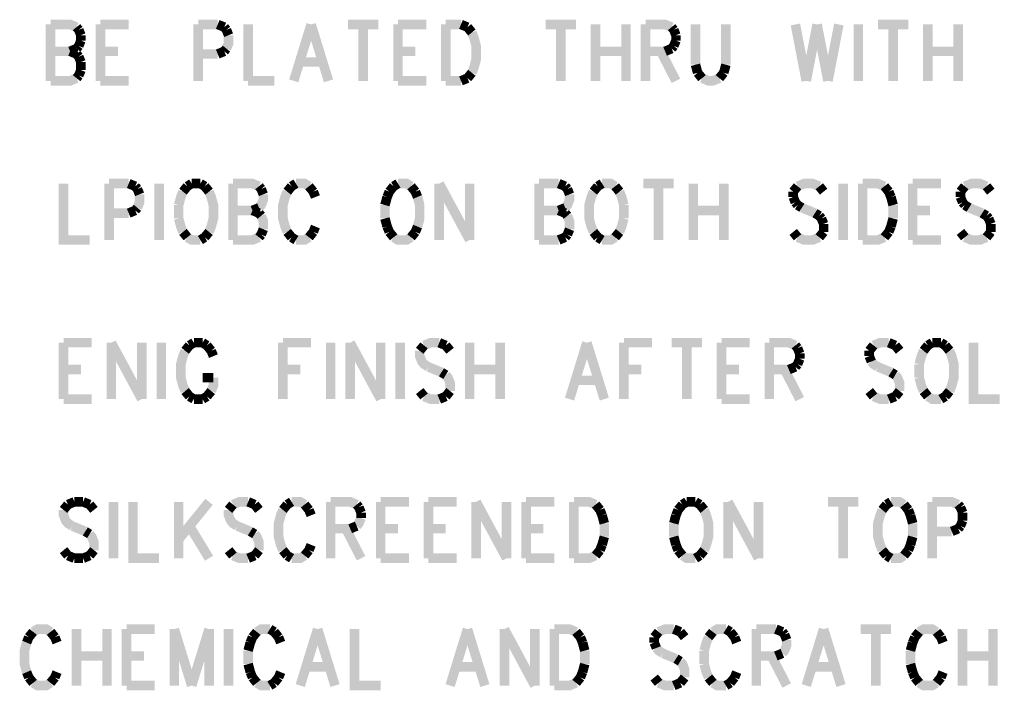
# Model space of a CAD drawing. Extents: x 7.3 to 17.4, y 4.7 to 13.3.
# Tile 3 of 11: x 9 to 10.5, y 5.8 to 6.9. Entities that reach past the tile are written whole.
import ezdxf

# ---------------------------------------------------------------- set-up
doc = ezdxf.new("R2010")
doc.units = 0
doc.layers.add('DD_PHO', color=6, linetype='CONTINUOUS')

msp = doc.modelspace()

# ---------------------------------------------------------------- linework, layer by layer
at = {"layer": 'DD_PHO', "const_width": 0.015}
for points in [[(9.0234, 6.89609), (9.0234, 6.8075)], [(9.0234, 6.89609), (9.05409, 6.89609), (9.06431, 6.89187)], [(9.06431, 6.89187), (9.06772, 6.88765)], [(9.06772, 6.88765), (9.07113, 6.87921)], [(9.10181, 6.89609), (9.10181, 6.8075)], [(9.10181, 6.89609), (9.14613, 6.89609)], [(9.25522, 6.89609), (9.25522, 6.8075)], [(9.25522, 6.89609), (9.2859, 6.89609)], [(9.2859, 6.89609), (9.29613, 6.89187)], [(9.29613, 6.89187), (9.29954, 6.88765)], [(9.29954, 6.88765), (9.30295, 6.87921)], [(9.33363, 6.89609), (9.33363, 6.8075)], [(9.4325, 6.89609), (9.40522, 6.8075)], [(9.4325, 6.89609), (9.45977, 6.8075)], [(9.49045, 6.89609), (9.53818, 6.89609)], [(9.51431, 6.89609), (9.51431, 6.8075)], [(9.56886, 6.89609), (9.56886, 6.8075)], [(9.56886, 6.89609), (9.61318, 6.89609)], [(9.64386, 6.89609), (9.64386, 6.8075)], [(9.64386, 6.89609), (9.66772, 6.89609)], [(9.66772, 6.89609), (9.67795, 6.89187)], [(9.67795, 6.89187), (9.68477, 6.88343)], [(9.80068, 6.89609), (9.8484, 6.89609)], [(9.82454, 6.89609), (9.82454, 6.8075)], [(9.87909, 6.89609), (9.87909, 6.8075)], [(9.92681, 6.89609), (9.92681, 6.8075)], [(9.9575, 6.89609), (9.9575, 6.8075)], [(9.9575, 6.89609), (9.98818, 6.89609), (9.9984, 6.89187)], [(9.9984, 6.89187), (10.00181, 6.88765)], [(10.00181, 6.88765), (10.00522, 6.87921)], [(10.0359, 6.89609), (10.0359, 6.83281)], [(10.08363, 6.83281), (10.08363, 6.89609)], [(10.19272, 6.89609), (10.20977, 6.8075)], [(10.22681, 6.89609), (10.20977, 6.8075)], [(10.22681, 6.89609), (10.24386, 6.8075)], [(10.2609, 6.89609), (10.24386, 6.8075)], [(10.29159, 6.89609), (10.29159, 6.8075)], [(10.32227, 6.89609), (10.37, 6.89609)], [(10.34613, 6.89609), (10.34613, 6.8075)], [(10.40068, 6.89609), (10.40068, 6.8075)], [(10.4484, 6.89609), (10.4484, 6.8075)], [(9.07113, 6.87078), (9.06772, 6.86234)], [(9.07113, 6.87921), (9.07113, 6.87078)], [(9.30295, 6.87921), (9.30295, 6.86656), (9.29954, 6.85812)], [(9.68477, 6.88343), (9.68818, 6.875), (9.69159, 6.86234), (9.69159, 6.84125), (9.68818, 6.82859), (9.68477, 6.82015)], [(10.00522, 6.87078), (10.00181, 6.86234)], [(10.00522, 6.87921), (10.00522, 6.87078)], [(9.06431, 6.85812), (9.05409, 6.8539)], [(9.06772, 6.86234), (9.06431, 6.85812)], [(9.29954, 6.85812), (9.29613, 6.8539)], [(9.9984, 6.85812), (9.98818, 6.8539)], [(10.00181, 6.86234), (9.9984, 6.85812)], [(9.0234, 6.8539), (9.05409, 6.8539)], [(9.05409, 6.8539), (9.06431, 6.84968)], [(9.06431, 6.84968), (9.06772, 6.84546)], [(9.06772, 6.84546), (9.07113, 6.83703)], [(9.10181, 6.8539), (9.12909, 6.8539)], [(9.2859, 6.84968), (9.25522, 6.84968)], [(9.29613, 6.8539), (9.2859, 6.84968)], [(9.56886, 6.8539), (9.59613, 6.8539)], [(9.87909, 6.8539), (9.92681, 6.8539)], [(9.98818, 6.8539), (9.9575, 6.8539)], [(9.98136, 6.8539), (10.00522, 6.8075)], [(10.40068, 6.8539), (10.4484, 6.8539)], [(9.07113, 6.83703), (9.07113, 6.82437)], [(9.41545, 6.83703), (9.44954, 6.83703)], [(10.0359, 6.83281), (10.03931, 6.82015)], [(10.08022, 6.82015), (10.08363, 6.83281)], [(9.06431, 6.81171), (9.05409, 6.8075), (9.0234, 6.8075)], [(9.06772, 6.81593), (9.06431, 6.81171)], [(9.07113, 6.82437), (9.06772, 6.81593)], [(9.67795, 6.81171), (9.66772, 6.8075)], [(9.68477, 6.82015), (9.67795, 6.81171)], [(10.03931, 6.82015), (10.04613, 6.81171)], [(10.04613, 6.81171), (10.05636, 6.8075), (10.06318, 6.8075), (10.0734, 6.81171)], [(10.0734, 6.81171), (10.08022, 6.82015)], [(9.10181, 6.8075), (9.14613, 6.8075)], [(9.33363, 6.8075), (9.37454, 6.8075)], [(9.56886, 6.8075), (9.61318, 6.8075)], [(9.66772, 6.8075), (9.64386, 6.8075)], [(9.04386, 6.64609), (9.04386, 6.5575), (9.08477, 6.5575)], [(9.11545, 6.64609), (9.11545, 6.5575)], [(9.11545, 6.64609), (9.14613, 6.64609)], [(9.14613, 6.64609), (9.15636, 6.64187)], [(9.15636, 6.64187), (9.15977, 6.63765)], [(9.19386, 6.64609), (9.19386, 6.5575)], [(9.23818, 6.64187), (9.23136, 6.63343)], [(9.245, 6.64609), (9.23818, 6.64187)], [(9.25863, 6.64609), (9.245, 6.64609)], [(9.26545, 6.64187), (9.25863, 6.64609)], [(9.27227, 6.63343), (9.26545, 6.64187)], [(9.30977, 6.64609), (9.30977, 6.5575)], [(9.30977, 6.64609), (9.34045, 6.64609), (9.35068, 6.64187)], [(9.35068, 6.64187), (9.35409, 6.63765)], [(9.40181, 6.64187), (9.395, 6.63343)], [(9.40863, 6.64609), (9.40181, 6.64187)], [(9.42909, 6.64187), (9.42227, 6.64609), (9.40863, 6.64609)], [(9.4359, 6.63343), (9.42909, 6.64187)], [(9.56204, 6.64187), (9.55522, 6.63343)], [(9.56886, 6.64609), (9.56204, 6.64187)], [(9.58931, 6.64187), (9.5825, 6.64609), (9.56886, 6.64609)], [(9.59613, 6.63343), (9.58931, 6.64187)], [(9.63363, 6.64609), (9.63363, 6.5575)], [(9.63363, 6.64609), (9.68136, 6.5575)], [(9.68136, 6.64609), (9.68136, 6.5575)], [(9.79045, 6.64609), (9.79045, 6.5575)], [(9.79045, 6.64609), (9.82113, 6.64609)], [(9.82113, 6.64609), (9.83136, 6.64187)], [(9.83136, 6.64187), (9.83477, 6.63765)], [(9.8825, 6.64187), (9.87568, 6.63343)], [(9.88931, 6.64609), (9.8825, 6.64187)], [(9.90977, 6.64187), (9.90295, 6.64609), (9.88931, 6.64609)], [(9.91659, 6.63343), (9.90977, 6.64187)], [(9.95409, 6.64609), (10.00181, 6.64609)], [(9.97795, 6.64609), (9.97795, 6.5575)], [(10.0325, 6.64609), (10.0325, 6.5575)], [(10.08022, 6.64609), (10.08022, 6.5575)], [(10.19613, 6.64187), (10.18931, 6.63343)], [(10.23022, 6.64187), (10.22, 6.64609), (10.20636, 6.64609), (10.19613, 6.64187)], [(10.23704, 6.63343), (10.23022, 6.64187)], [(10.26772, 6.64609), (10.26772, 6.5575)], [(10.2984, 6.64609), (10.2984, 6.5575)], [(10.2984, 6.64609), (10.32227, 6.64609), (10.3325, 6.64187)], [(10.3325, 6.64187), (10.33931, 6.63343)], [(10.37681, 6.64609), (10.37681, 6.5575)], [(10.37681, 6.64609), (10.42113, 6.64609)], [(10.45863, 6.64187), (10.45181, 6.63343)], [(10.49272, 6.64187), (10.4825, 6.64609), (10.46886, 6.64609), (10.45863, 6.64187)], [(10.49954, 6.63343), (10.49272, 6.64187)], [(9.15977, 6.63765), (9.16318, 6.62921)], [(9.16318, 6.62921), (9.16318, 6.61656), (9.15977, 6.60812)], [(9.23136, 6.63343), (9.22795, 6.625), (9.22454, 6.61234)], [(9.27227, 6.57015), (9.27568, 6.57859), (9.27909, 6.59125), (9.27909, 6.61234), (9.27568, 6.625), (9.27227, 6.63343)], [(9.3575, 6.62921), (9.3575, 6.62078), (9.35409, 6.61234), (9.35068, 6.60812)], [(9.35409, 6.63765), (9.3575, 6.62921)], [(9.395, 6.63343), (9.39159, 6.625), (9.38818, 6.61234), (9.38818, 6.59125), (9.39159, 6.57859), (9.395, 6.57015)], [(9.43931, 6.625), (9.4359, 6.63343)], [(9.55181, 6.625), (9.5484, 6.61234)], [(9.55522, 6.63343), (9.55181, 6.625)], [(9.59954, 6.625), (9.59613, 6.63343)], [(9.59954, 6.57859), (9.60295, 6.59125), (9.60295, 6.61234), (9.59954, 6.625)], [(9.83818, 6.62921), (9.83818, 6.62078), (9.83477, 6.61234), (9.83136, 6.60812)], [(9.83477, 6.63765), (9.83818, 6.62921)], [(9.87568, 6.63343), (9.87227, 6.625), (9.86886, 6.61234), (9.86886, 6.59125), (9.87227, 6.57859), (9.87568, 6.57015)], [(9.9234, 6.61234), (9.92, 6.625), (9.91659, 6.63343)], [(10.18931, 6.63343), (10.18931, 6.625)], [(10.18931, 6.625), (10.19272, 6.61656)], [(10.33931, 6.63343), (10.34272, 6.625)], [(10.34272, 6.625), (10.34613, 6.61234)], [(10.45181, 6.63343), (10.45181, 6.625)], [(10.45181, 6.625), (10.45522, 6.61656)], [(9.15977, 6.60812), (9.15636, 6.6039)], [(9.22454, 6.61234), (9.22454, 6.59125)], [(9.35068, 6.60812), (9.34045, 6.6039)], [(9.5484, 6.61234), (9.5484, 6.59125)], [(9.83136, 6.60812), (9.82113, 6.6039)], [(9.9234, 6.59125), (9.9234, 6.61234)], [(10.19272, 6.61656), (10.19613, 6.61234)], [(10.19613, 6.61234), (10.20295, 6.60812)], [(10.20295, 6.60812), (10.2234, 6.59968)], [(10.34613, 6.61234), (10.34613, 6.59125)], [(10.45522, 6.61656), (10.45863, 6.61234)], [(10.45863, 6.61234), (10.46545, 6.60812)], [(10.46545, 6.60812), (10.4859, 6.59968)], [(9.14613, 6.59968), (9.11545, 6.59968)], [(9.15636, 6.6039), (9.14613, 6.59968)], [(9.30977, 6.6039), (9.34045, 6.6039)], [(9.34045, 6.6039), (9.35068, 6.59968)], [(9.35068, 6.59968), (9.35409, 6.59546)], [(9.35409, 6.59546), (9.3575, 6.58703), (9.3575, 6.57437)], [(9.79045, 6.6039), (9.82113, 6.6039)], [(9.82113, 6.6039), (9.83136, 6.59968)], [(9.83136, 6.59968), (9.83477, 6.59546)], [(9.83477, 6.59546), (9.83818, 6.58703), (9.83818, 6.57437)], [(10.0325, 6.6039), (10.08022, 6.6039)], [(10.2234, 6.59968), (10.23022, 6.59546)], [(10.23022, 6.59546), (10.23363, 6.59125)], [(10.37681, 6.6039), (10.40409, 6.6039)], [(10.4859, 6.59968), (10.49272, 6.59546)], [(10.49272, 6.59546), (10.49613, 6.59125)], [(9.22454, 6.59125), (9.22795, 6.57859), (9.23136, 6.57015)], [(9.4359, 6.57015), (9.43931, 6.57859)], [(9.5484, 6.59125), (9.55181, 6.57859)], [(9.55181, 6.57859), (9.55522, 6.57015)], [(9.59613, 6.57015), (9.59954, 6.57859)], [(9.91659, 6.57015), (9.92, 6.57859), (9.9234, 6.59125)], [(10.23363, 6.59125), (10.23704, 6.58281)], [(10.23704, 6.58281), (10.23704, 6.57015)], [(10.34272, 6.57859), (10.33931, 6.57015)], [(10.34613, 6.59125), (10.34272, 6.57859)], [(10.49613, 6.59125), (10.49954, 6.58281)], [(10.49954, 6.58281), (10.49954, 6.57015)], [(9.23136, 6.57015), (9.23818, 6.56171)], [(9.23818, 6.56171), (9.245, 6.5575), (9.25863, 6.5575)], [(9.25863, 6.5575), (9.26545, 6.56171)], [(9.26545, 6.56171), (9.27227, 6.57015)], [(9.35068, 6.56171), (9.34045, 6.5575), (9.30977, 6.5575)], [(9.35409, 6.56593), (9.35068, 6.56171)], [(9.3575, 6.57437), (9.35409, 6.56593)], [(9.395, 6.57015), (9.40181, 6.56171)], [(9.40181, 6.56171), (9.40863, 6.5575)], [(9.40863, 6.5575), (9.42227, 6.5575), (9.42909, 6.56171)], [(9.42909, 6.56171), (9.4359, 6.57015)], [(9.55522, 6.57015), (9.56204, 6.56171)], [(9.56204, 6.56171), (9.56886, 6.5575), (9.5825, 6.5575), (9.58931, 6.56171)], [(9.58931, 6.56171), (9.59613, 6.57015)], [(9.83136, 6.56171), (9.82113, 6.5575)], [(9.83477, 6.56593), (9.83136, 6.56171)], [(9.83818, 6.57437), (9.83477, 6.56593)], [(9.87568, 6.57015), (9.8825, 6.56171)], [(9.8825, 6.56171), (9.88931, 6.5575)], [(9.88931, 6.5575), (9.90295, 6.5575), (9.90977, 6.56171)], [(9.90977, 6.56171), (9.91659, 6.57015)], [(10.19613, 6.56171), (10.18931, 6.57015)], [(10.23022, 6.56171), (10.22, 6.5575), (10.20636, 6.5575), (10.19613, 6.56171)], [(10.23704, 6.57015), (10.23022, 6.56171)], [(10.3325, 6.56171), (10.32227, 6.5575), (10.2984, 6.5575)], [(10.33931, 6.57015), (10.3325, 6.56171)], [(10.45863, 6.56171), (10.45181, 6.57015)], [(10.49272, 6.56171), (10.4825, 6.5575), (10.46886, 6.5575), (10.45863, 6.56171)], [(10.49954, 6.57015), (10.49272, 6.56171)], [(9.82113, 6.5575), (9.79045, 6.5575)], [(10.37681, 6.5575), (10.42113, 6.5575)], [(9.04386, 6.39609), (9.04386, 6.3075)], [(9.04386, 6.39609), (9.08818, 6.39609)], [(9.11886, 6.39609), (9.11886, 6.3075)], [(9.11886, 6.39609), (9.16659, 6.3075)], [(9.16659, 6.39609), (9.16659, 6.3075)], [(9.19727, 6.39609), (9.19727, 6.3075)], [(9.24159, 6.39187), (9.23477, 6.38343)], [(9.2484, 6.39609), (9.24159, 6.39187)], [(9.26204, 6.39609), (9.2484, 6.39609)], [(9.26886, 6.39187), (9.26204, 6.39609)], [(9.27568, 6.38343), (9.26886, 6.39187)], [(9.38818, 6.39609), (9.38818, 6.3075)], [(9.38818, 6.39609), (9.4325, 6.39609)], [(9.46318, 6.39609), (9.46318, 6.3075)], [(9.49386, 6.39609), (9.49386, 6.3075)], [(9.49386, 6.39609), (9.54159, 6.3075)], [(9.54159, 6.39609), (9.54159, 6.3075)], [(9.57227, 6.39609), (9.57227, 6.3075)], [(9.60977, 6.39187), (9.60295, 6.38343)], [(9.63363, 6.39609), (9.62, 6.39609), (9.60977, 6.39187)], [(9.64386, 6.39187), (9.63363, 6.39609)], [(9.65068, 6.38343), (9.64386, 6.39187)], [(9.68136, 6.39609), (9.68136, 6.3075)], [(9.72909, 6.39609), (9.72909, 6.3075)], [(9.86545, 6.39609), (9.83818, 6.3075)], [(9.86545, 6.39609), (9.89272, 6.3075)], [(9.9234, 6.39609), (9.9234, 6.3075)], [(9.9234, 6.39609), (9.96772, 6.39609)], [(9.9984, 6.39609), (10.04613, 6.39609)], [(10.02227, 6.39609), (10.02227, 6.3075)], [(10.07681, 6.39609), (10.07681, 6.3075)], [(10.07681, 6.39609), (10.12113, 6.39609)], [(10.15181, 6.39609), (10.15181, 6.3075)], [(10.15181, 6.39609), (10.1825, 6.39609), (10.19272, 6.39187)], [(10.19272, 6.39187), (10.19613, 6.38765)], [(10.31545, 6.39187), (10.30863, 6.38343)], [(10.33931, 6.39609), (10.32568, 6.39609), (10.31545, 6.39187)], [(10.34954, 6.39187), (10.33931, 6.39609)], [(10.35636, 6.38343), (10.34954, 6.39187)], [(10.40068, 6.39187), (10.39386, 6.38343)], [(10.4075, 6.39609), (10.40068, 6.39187)], [(10.42113, 6.39609), (10.4075, 6.39609)], [(10.42795, 6.39187), (10.42113, 6.39609)], [(10.43477, 6.38343), (10.42795, 6.39187)], [(10.47227, 6.39609), (10.47227, 6.3075), (10.51318, 6.3075)], [(9.23477, 6.38343), (9.23136, 6.375), (9.22795, 6.36234), (9.22795, 6.34125), (9.23136, 6.32859), (9.23477, 6.32015)], [(9.27909, 6.375), (9.27568, 6.38343)], [(9.60295, 6.38343), (9.60295, 6.375), (9.60636, 6.36656), (9.60977, 6.36234), (9.61659, 6.35812)], [(10.19613, 6.38765), (10.19954, 6.37921)], [(10.19954, 6.37921), (10.19954, 6.37078)], [(10.30863, 6.38343), (10.30863, 6.375)], [(10.39386, 6.38343), (10.39045, 6.375), (10.38704, 6.36234)], [(10.43477, 6.32015), (10.43818, 6.32859), (10.44159, 6.34125), (10.44159, 6.36234), (10.43818, 6.375), (10.43477, 6.38343)], [(10.19613, 6.36234), (10.19272, 6.35812)], [(10.19954, 6.37078), (10.19613, 6.36234)], [(10.30863, 6.375), (10.31204, 6.36656)], [(10.31204, 6.36656), (10.31545, 6.36234), (10.32227, 6.35812)], [(10.38704, 6.36234), (10.38704, 6.34125)], [(9.04386, 6.3539), (9.07113, 6.3539)], [(9.38818, 6.3539), (9.41545, 6.3539)], [(9.61659, 6.35812), (9.63704, 6.34968)], [(9.63704, 6.34968), (9.64386, 6.34546)], [(9.64386, 6.34546), (9.64727, 6.34125), (9.65068, 6.33281), (9.65068, 6.32015)], [(9.68136, 6.3539), (9.72909, 6.3539)], [(9.9234, 6.3539), (9.95068, 6.3539)], [(10.07681, 6.3539), (10.10409, 6.3539)], [(10.1825, 6.3539), (10.15181, 6.3539)], [(10.17568, 6.3539), (10.19954, 6.3075)], [(10.19272, 6.35812), (10.1825, 6.3539)], [(10.32227, 6.35812), (10.34272, 6.34968)], [(10.34272, 6.34968), (10.34954, 6.34546)], [(10.34954, 6.34546), (10.35295, 6.34125), (10.35636, 6.33281), (10.35636, 6.32015)], [(9.26204, 6.34125), (9.27909, 6.34125)], [(9.27568, 6.32015), (9.27909, 6.32859), (9.27909, 6.34125)], [(9.8484, 6.33703), (9.8825, 6.33703)], [(10.38704, 6.34125), (10.39045, 6.32859), (10.39386, 6.32015)], [(9.23477, 6.32015), (9.24159, 6.31171)], [(9.26886, 6.31171), (9.27568, 6.32015)], [(9.60977, 6.31171), (9.60295, 6.32015)], [(9.65068, 6.32015), (9.64386, 6.31171)], [(10.31545, 6.31171), (10.30863, 6.32015)], [(10.35636, 6.32015), (10.34954, 6.31171)], [(10.39386, 6.32015), (10.40068, 6.31171)], [(10.42795, 6.31171), (10.43477, 6.32015)], [(9.04386, 6.3075), (9.08818, 6.3075)], [(9.24159, 6.31171), (9.2484, 6.3075)], [(9.2484, 6.3075), (9.26204, 6.3075)], [(9.26204, 6.3075), (9.26886, 6.31171)], [(9.63363, 6.3075), (9.62, 6.3075), (9.60977, 6.31171)], [(9.64386, 6.31171), (9.63363, 6.3075)], [(10.07681, 6.3075), (10.12113, 6.3075)], [(10.33931, 6.3075), (10.32568, 6.3075), (10.31545, 6.31171)], [(10.34954, 6.31171), (10.33931, 6.3075)], [(10.40068, 6.31171), (10.4075, 6.3075), (10.42113, 6.3075)], [(10.42113, 6.3075), (10.42795, 6.31171)], [(9.0609, 6.14609), (9.05068, 6.14187)], [(9.07454, 6.14609), (9.0609, 6.14609)], [(9.08477, 6.14187), (9.07454, 6.14609)], [(9.12227, 6.14609), (9.12227, 6.0575)], [(9.15295, 6.14609), (9.15295, 6.0575), (9.19386, 6.0575)], [(9.22454, 6.14609), (9.22454, 6.0575)], [(9.27227, 6.14609), (9.22454, 6.08703)], [(9.33363, 6.14609), (9.32, 6.14609), (9.30977, 6.14187)], [(9.34386, 6.14187), (9.33363, 6.14609)], [(9.40181, 6.14609), (9.395, 6.14187)], [(9.42227, 6.14187), (9.41545, 6.14609), (9.40181, 6.14609)], [(9.46318, 6.14609), (9.46318, 6.0575)], [(9.46318, 6.14609), (9.49386, 6.14609), (9.50409, 6.14187)], [(9.54159, 6.14609), (9.54159, 6.0575)], [(9.54159, 6.14609), (9.5859, 6.14609)], [(9.61659, 6.14609), (9.61659, 6.0575)], [(9.61659, 6.14609), (9.6609, 6.14609)], [(9.69159, 6.14609), (9.69159, 6.0575)], [(9.69159, 6.14609), (9.73931, 6.0575)], [(9.73931, 6.14609), (9.73931, 6.0575)], [(9.77, 6.14609), (9.77, 6.0575)], [(9.77, 6.14609), (9.81431, 6.14609)], [(9.845, 6.14609), (9.845, 6.0575)], [(9.845, 6.14609), (9.86886, 6.14609), (9.87909, 6.14187)], [(10.02227, 6.14609), (10.01545, 6.14187)], [(10.0359, 6.14609), (10.02227, 6.14609)], [(10.04272, 6.14187), (10.0359, 6.14609)], [(10.08704, 6.14609), (10.08704, 6.0575)], [(10.08704, 6.14609), (10.13477, 6.0575)], [(10.13477, 6.14609), (10.13477, 6.0575)], [(10.24386, 6.14609), (10.29159, 6.14609)], [(10.26772, 6.14609), (10.26772, 6.0575)], [(10.34272, 6.14609), (10.3359, 6.14187)], [(10.36318, 6.14187), (10.35636, 6.14609), (10.34272, 6.14609)], [(10.4075, 6.14609), (10.4075, 6.0575)], [(10.4075, 6.14609), (10.43818, 6.14609), (10.4484, 6.14187)], [(9.05068, 6.14187), (9.04386, 6.13343)], [(9.04386, 6.13343), (9.04386, 6.125), (9.04727, 6.11656), (9.05068, 6.11234), (9.0575, 6.10812)], [(9.09159, 6.13343), (9.08477, 6.14187)], [(9.30977, 6.14187), (9.30295, 6.13343)], [(9.30295, 6.13343), (9.30295, 6.125), (9.30636, 6.11656), (9.30977, 6.11234), (9.31659, 6.10812)], [(9.35068, 6.13343), (9.34386, 6.14187)], [(9.38818, 6.13343), (9.38477, 6.125), (9.38136, 6.11234), (9.38136, 6.09125), (9.38477, 6.07859), (9.38818, 6.07015)], [(9.395, 6.14187), (9.38818, 6.13343)], [(9.42909, 6.13343), (9.42227, 6.14187)], [(9.4325, 6.125), (9.42909, 6.13343)], [(9.50409, 6.14187), (9.5075, 6.13765)], [(9.5075, 6.13765), (9.5109, 6.12921)], [(9.5109, 6.12921), (9.5109, 6.12078)], [(9.87909, 6.14187), (9.8859, 6.13343)], [(9.8859, 6.13343), (9.88931, 6.125)], [(10.00863, 6.13343), (10.00522, 6.125)], [(10.01545, 6.14187), (10.00863, 6.13343)], [(10.04954, 6.13343), (10.04272, 6.14187)], [(10.04954, 6.07015), (10.05295, 6.07859), (10.05636, 6.09125), (10.05636, 6.11234), (10.05295, 6.125), (10.04954, 6.13343)], [(10.32909, 6.13343), (10.32568, 6.125), (10.32227, 6.11234), (10.32227, 6.09125), (10.32568, 6.07859), (10.32909, 6.07015)], [(10.3359, 6.14187), (10.32909, 6.13343)], [(10.37, 6.13343), (10.36318, 6.14187)], [(10.3734, 6.125), (10.37, 6.13343)], [(10.4484, 6.14187), (10.45181, 6.13765)], [(10.45181, 6.13765), (10.45522, 6.12921)], [(10.45522, 6.12921), (10.45522, 6.11656)], [(9.5109, 6.12078), (9.5075, 6.11234), (9.50409, 6.10812)], [(9.88931, 6.125), (9.89272, 6.11234)], [(10.00522, 6.125), (10.00181, 6.11234)], [(10.37681, 6.11234), (10.3734, 6.125)], [(10.45522, 6.11656), (10.45181, 6.10812)], [(9.0575, 6.10812), (9.07795, 6.09968)], [(9.07795, 6.09968), (9.08477, 6.09546)], [(9.24159, 6.10812), (9.27227, 6.0575)], [(9.31659, 6.10812), (9.33704, 6.09968)], [(9.33704, 6.09968), (9.34386, 6.09546)], [(9.49386, 6.1039), (9.46318, 6.1039)], [(9.48704, 6.1039), (9.5109, 6.0575)], [(9.50409, 6.10812), (9.49386, 6.1039)], [(9.54159, 6.1039), (9.56886, 6.1039)], [(9.61659, 6.1039), (9.64386, 6.1039)], [(9.77, 6.1039), (9.79727, 6.1039)], [(9.89272, 6.11234), (9.89272, 6.09125)], [(10.00181, 6.11234), (10.00181, 6.09125)], [(10.37681, 6.09125), (10.37681, 6.11234)], [(10.43818, 6.09968), (10.4075, 6.09968)], [(10.4484, 6.1039), (10.43818, 6.09968)], [(10.45181, 6.10812), (10.4484, 6.1039)], [(9.08477, 6.09546), (9.08818, 6.09125), (9.09159, 6.08281), (9.09159, 6.07015)], [(9.34386, 6.09546), (9.34727, 6.09125), (9.35068, 6.08281), (9.35068, 6.07015)], [(9.89272, 6.09125), (9.88931, 6.07859)], [(10.00181, 6.09125), (10.00522, 6.07859)], [(10.3734, 6.07859), (10.37681, 6.09125)], [(9.05068, 6.06171), (9.04386, 6.07015)], [(9.09159, 6.07015), (9.08477, 6.06171)], [(9.30977, 6.06171), (9.30295, 6.07015)], [(9.35068, 6.07015), (9.34386, 6.06171)], [(9.38818, 6.07015), (9.395, 6.06171)], [(9.42227, 6.06171), (9.42909, 6.07015)], [(9.42909, 6.07015), (9.4325, 6.07859)], [(9.8859, 6.07015), (9.87909, 6.06171)], [(9.88931, 6.07859), (9.8859, 6.07015)], [(10.00522, 6.07859), (10.00863, 6.07015)], [(10.00863, 6.07015), (10.01545, 6.06171)], [(10.04272, 6.06171), (10.04954, 6.07015)], [(10.32909, 6.07015), (10.3359, 6.06171)], [(10.36318, 6.06171), (10.37, 6.07015)], [(10.37, 6.07015), (10.3734, 6.07859)], [(9.0609, 6.0575), (9.05068, 6.06171)], [(9.07454, 6.0575), (9.0609, 6.0575)], [(9.08477, 6.06171), (9.07454, 6.0575)], [(9.33363, 6.0575), (9.32, 6.0575), (9.30977, 6.06171)], [(9.34386, 6.06171), (9.33363, 6.0575)], [(9.395, 6.06171), (9.40181, 6.0575)], [(9.40181, 6.0575), (9.41545, 6.0575), (9.42227, 6.06171)], [(9.54159, 6.0575), (9.5859, 6.0575)], [(9.61659, 6.0575), (9.6609, 6.0575)], [(9.77, 6.0575), (9.81431, 6.0575)], [(9.87909, 6.06171), (9.86886, 6.0575), (9.845, 6.0575)], [(10.01545, 6.06171), (10.02227, 6.0575), (10.0359, 6.0575)], [(10.0359, 6.0575), (10.04272, 6.06171)], [(10.3359, 6.06171), (10.34272, 6.0575)], [(10.34272, 6.0575), (10.35636, 6.0575), (10.36318, 6.06171)], [(9.0234, 5.94187), (9.01659, 5.94609), (9.00295, 5.94609), (8.99613, 5.94187)], [(9.06431, 5.94609), (9.06431, 5.8575)], [(9.11204, 5.94609), (9.11204, 5.8575)], [(9.14272, 5.94609), (9.14272, 5.8575)], [(9.14272, 5.94609), (9.18704, 5.94609)], [(9.21772, 5.94609), (9.21772, 5.8575)], [(9.21772, 5.94609), (9.245, 5.8575)], [(9.27227, 5.94609), (9.245, 5.8575)], [(9.27227, 5.94609), (9.27227, 5.8575)], [(9.30295, 5.94609), (9.30295, 5.8575)], [(9.36772, 5.94609), (9.35409, 5.94609), (9.34727, 5.94187)], [(9.37454, 5.94187), (9.36772, 5.94609)], [(9.44272, 5.94609), (9.41545, 5.8575)], [(9.44272, 5.94609), (9.47, 5.8575)], [(9.50068, 5.94609), (9.50068, 5.8575), (9.54159, 5.8575)], [(9.67795, 5.94609), (9.65068, 5.8575)], [(9.67795, 5.94609), (9.70522, 5.8575)], [(9.7359, 5.94609), (9.7359, 5.8575)], [(9.7359, 5.94609), (9.78363, 5.8575)], [(9.78363, 5.94609), (9.78363, 5.8575)], [(9.81431, 5.94609), (9.81431, 5.8575)], [(9.81431, 5.94609), (9.83818, 5.94609), (9.8484, 5.94187)], [(10.00181, 5.94609), (9.98818, 5.94609), (9.97795, 5.94187)], [(10.01204, 5.94187), (10.00181, 5.94609)], [(10.08363, 5.94609), (10.07, 5.94609), (10.06318, 5.94187)], [(10.09045, 5.94187), (10.08363, 5.94609)], [(10.13136, 5.94609), (10.13136, 5.8575)], [(10.13136, 5.94609), (10.16204, 5.94609)], [(10.16204, 5.94609), (10.17227, 5.94187)], [(10.23704, 5.94609), (10.20977, 5.8575)], [(10.23704, 5.94609), (10.26431, 5.8575)], [(10.295, 5.94609), (10.34272, 5.94609)], [(10.31886, 5.94609), (10.31886, 5.8575)], [(10.41431, 5.94187), (10.4075, 5.94609), (10.39386, 5.94609), (10.38704, 5.94187)], [(10.45522, 5.94609), (10.45522, 5.8575)], [(10.50295, 5.94609), (10.50295, 5.8575)], [(8.98931, 5.93343), (8.9859, 5.925)], [(8.99613, 5.94187), (8.98931, 5.93343)], [(9.03022, 5.93343), (9.0234, 5.94187)], [(9.03363, 5.925), (9.03022, 5.93343)], [(9.34045, 5.93343), (9.33704, 5.925)], [(9.34727, 5.94187), (9.34045, 5.93343)], [(9.38136, 5.93343), (9.37454, 5.94187)], [(9.38477, 5.925), (9.38136, 5.93343)], [(9.8484, 5.94187), (9.85522, 5.93343)], [(9.85522, 5.93343), (9.85863, 5.925)], [(9.97795, 5.94187), (9.97113, 5.93343)], [(9.97113, 5.93343), (9.97113, 5.925)], [(10.01886, 5.93343), (10.01204, 5.94187)], [(10.05636, 5.93343), (10.05295, 5.925), (10.04954, 5.91234)], [(10.06318, 5.94187), (10.05636, 5.93343)], [(10.09727, 5.93343), (10.09045, 5.94187)], [(10.10068, 5.925), (10.09727, 5.93343)], [(10.17227, 5.94187), (10.17568, 5.93765)], [(10.17909, 5.92921), (10.17909, 5.92078), (10.17568, 5.91234), (10.17227, 5.90812)], [(10.17568, 5.93765), (10.17909, 5.92921)], [(10.38022, 5.93343), (10.37681, 5.925)], [(10.38704, 5.94187), (10.38022, 5.93343)], [(10.42113, 5.93343), (10.41431, 5.94187)], [(10.42454, 5.925), (10.42113, 5.93343)], [(8.9859, 5.925), (8.9825, 5.91234), (8.9825, 5.89125), (8.9859, 5.87859)], [(9.33704, 5.925), (9.33363, 5.91234)], [(9.85863, 5.925), (9.86204, 5.91234)], [(9.97113, 5.925), (9.97454, 5.91656)], [(9.97454, 5.91656), (9.97795, 5.91234), (9.98477, 5.90812)], [(10.37681, 5.925), (10.3734, 5.91234)], [(9.06431, 5.9039), (9.11204, 5.9039)], [(9.14272, 5.9039), (9.17, 5.9039)], [(9.33363, 5.91234), (9.33363, 5.89125)], [(9.86204, 5.91234), (9.86204, 5.89125)], [(9.98477, 5.90812), (10.00522, 5.89968)], [(10.00522, 5.89968), (10.01204, 5.89546)], [(10.04954, 5.91234), (10.04954, 5.89125)], [(10.16204, 5.9039), (10.13136, 5.9039)], [(10.15522, 5.9039), (10.17909, 5.8575)], [(10.17227, 5.90812), (10.16204, 5.9039)], [(10.3734, 5.91234), (10.3734, 5.89125)], [(10.45522, 5.9039), (10.50295, 5.9039)], [(9.33363, 5.89125), (9.33704, 5.87859)], [(9.42568, 5.88703), (9.45977, 5.88703)], [(9.6609, 5.88703), (9.695, 5.88703)], [(9.86204, 5.89125), (9.85863, 5.87859)], [(10.01204, 5.89546), (10.01545, 5.89125), (10.01886, 5.88281), (10.01886, 5.87015)], [(10.04954, 5.89125), (10.05295, 5.87859), (10.05636, 5.87015)], [(10.22, 5.88703), (10.25409, 5.88703)], [(10.3734, 5.89125), (10.37681, 5.87859)], [(8.9859, 5.87859), (8.98931, 5.87015)], [(8.98931, 5.87015), (8.99613, 5.86171)], [(9.0234, 5.86171), (9.03022, 5.87015)], [(9.03022, 5.87015), (9.03363, 5.87859)], [(9.33704, 5.87859), (9.34045, 5.87015)], [(9.34045, 5.87015), (9.34727, 5.86171)], [(9.37454, 5.86171), (9.38136, 5.87015)], [(9.38136, 5.87015), (9.38477, 5.87859)], [(9.85522, 5.87015), (9.8484, 5.86171)], [(9.85863, 5.87859), (9.85522, 5.87015)], [(9.97795, 5.86171), (9.97113, 5.87015)], [(10.01886, 5.87015), (10.01204, 5.86171)], [(10.05636, 5.87015), (10.06318, 5.86171)], [(10.09045, 5.86171), (10.09727, 5.87015)], [(10.09727, 5.87015), (10.10068, 5.87859)], [(10.37681, 5.87859), (10.38022, 5.87015)], [(10.38022, 5.87015), (10.38704, 5.86171)], [(10.41431, 5.86171), (10.42113, 5.87015)], [(10.42113, 5.87015), (10.42454, 5.87859)], [(8.99613, 5.86171), (9.00295, 5.8575), (9.01659, 5.8575), (9.0234, 5.86171)], [(9.14272, 5.8575), (9.18704, 5.8575)], [(9.34727, 5.86171), (9.35409, 5.8575), (9.36772, 5.8575)], [(9.36772, 5.8575), (9.37454, 5.86171)], [(9.8484, 5.86171), (9.83818, 5.8575), (9.81431, 5.8575)], [(10.00181, 5.8575), (9.98818, 5.8575), (9.97795, 5.86171)], [(10.01204, 5.86171), (10.00181, 5.8575)], [(10.06318, 5.86171), (10.07, 5.8575), (10.08363, 5.8575)], [(10.08363, 5.8575), (10.09045, 5.86171)], [(10.38704, 5.86171), (10.39386, 5.8575), (10.4075, 5.8575), (10.41431, 5.86171)]]:
    msp.add_lwpolyline(points, dxfattribs=at)

doc.saveas('drawing.dxf')
